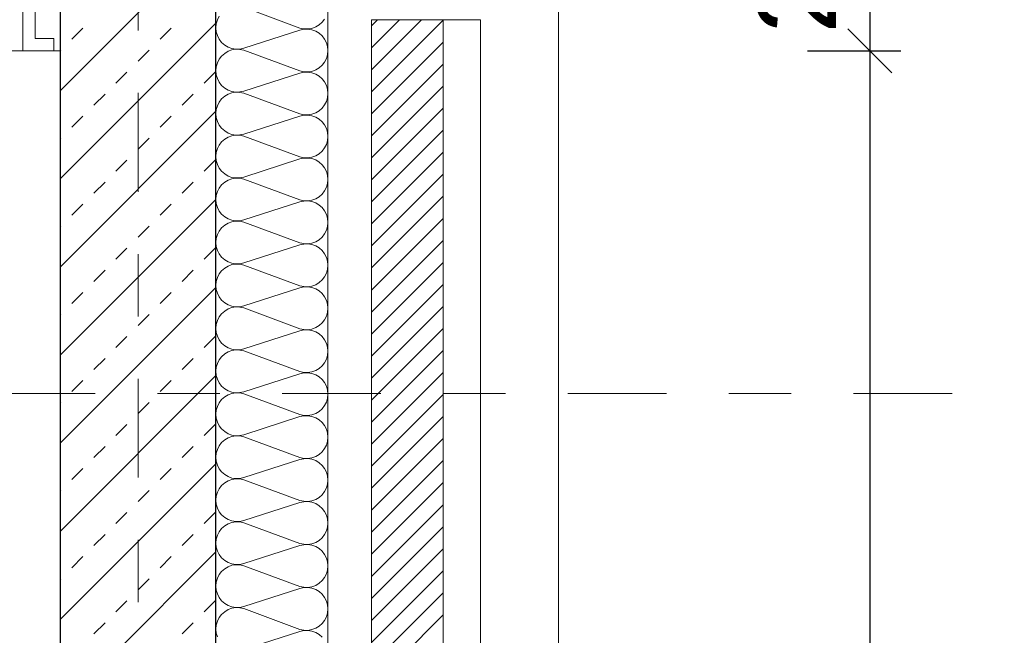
# Model space of a CAD drawing. Header units: metres. Extents: x -45.2 to 14.3, y -31.8 to 10.2.
# Tile 144 of 152: x -0.2 to 1.4, y -1.1 to -0.1. Entities that reach past the tile are written whole.
import ezdxf

# ---------------------------------------------------------------- set-up
doc = ezdxf.new("R2010")
doc.units = ezdxf.units.M
doc.header["$LTSCALE"] = 0.05
for name, pattern in [('Achsen 01', [5.291531, 3.175, -1.058062, 0.352704, -0.705764]), ('ISO-07 Punktiert', [0.889, 0.127, -0.762]), ('VW-01 Strichlinie kurz', [2, 1, -1])]:
    doc.linetypes.add(name, pattern=pattern)
doc.layers.get('0').update_dxf_attribs({"lineweight": 25})
for name, color, linetype, lineweight, true_color in [('013_Beton und Stahlbetonarbeiten-000 Brüstung', 7, 'Continuous', 9, 0xa6a6a6), ('014_Fassadenarbeiten-000 Aufsicht Betonfertigteile', 7, 'Continuous', 9, 0xc0c0c0), ('014_Fassadenarbeiten-000 Aufsicht Mauerwerk', 7, 'Continuous', 9, 0xa6a6a6), ('014_Fassadenarbeiten-330 mineralische Dämmung', 7, 'Continuous', 9, 0x666666), ('AV1-Achsen', 1, 'Achsen 01', 18, 0xff0000)]:
    doc.layers.add(name, color=color, linetype=linetype, lineweight=lineweight, true_color=true_color)
for name, color, linetype, lineweight in [('013_Beton und Stahlbetonarbeiten-000 Unterzüge', 7, 'ISO-07 Punktiert', 13), ('013_Beton und Stahlbetonarbeiten-330 Außenwände', 7, 'Continuous', 25), ('014_Fassadenarbeiten-330 Filtermauerwerk 11.5cm', 7, 'Continuous', 9), ('027_Tischlerarbeiten-330 Innenfensterbänke', 7, 'Continuous', 9), ('AV1-Schnitt Achsen', 7, 'Achsen 01', 18), ('Bemaßung-Bemaßung', 7, 'Continuous', 9)]:
    doc.layers.add(name, color=color, linetype=linetype, lineweight=lineweight)
doc.styles.add('Arial', font='arial.ttf')

msp = doc.modelspace()

# ---------------------------------------------------------------- linework, layer by layer
at = {"color": 0, "linetype": 'Continuous', "lineweight": 15}
msp.add_line((1.1396, -0.0896), (1.2104, -0.1604), dxfattribs=at)
msp.add_line((1.1396, -0.0896), (1.2104, -0.1604), dxfattribs=at)
at = {"color": 0, "linetype": 'ByBlock', "lineweight": -2}
msp.add_line((1.175, -0.125), (1.175, -0.1957), dxfattribs=at)
msp.add_line((1.175, -0.125), (1.175, -0.1957), dxfattribs=at)
at = {"layer": '013_Beton und Stahlbetonarbeiten-000 Brüstung'}
msp.add_lwpolyline([(-2.575, -0.125), (-2.575, 0.125), (-0.125, 0.125), (-0.125, -0.125)], close=True, dxfattribs=at)
at = {"layer": '013_Beton und Stahlbetonarbeiten-000 Unterzüge', "linetype": 'VW-01 Strichlinie kurz'}
msp.add_lwpolyline([(-2.575, -0.125), (-2.575, 0.125), (-0.125, 0.125), (-0.125, -0.125)], close=True, dxfattribs=at)
at = {"layer": '013_Beton und Stahlbetonarbeiten-330 Außenwände', "color": 251, "linetype": 'Continuous', "lineweight": 13, "true_color": 0x4c4c4c}
for p, q in [((0.125, 0.0608), (-0.125, -0.1892)), ((0.125, -0.0806), (-0.125, -0.3306)), ((-0.1061, -0.1061), (-0.0884, -0.0884)), ((0.0354, -0.1061), (0.053, -0.0884)), ((-0.125, -0.125), (-0.1237, -0.1237)), ((0, -0.1414), (0.0177, -0.1237)), ((-0.0354, -0.1768), (-0.0177, -0.1591)), ((0.1061, -0.1768), (0.1237, -0.1591)), ((-0.0707, -0.2121), (-0.053, -0.1945)), ((0.0707, -0.2121), (0.0884, -0.1945)), ((0.125, -0.222), (-0.125, -0.472)), ((-0.1061, -0.2475), (-0.0884, -0.2298)), ((0.0354, -0.2475), (0.053, -0.2298)), ((-0.125, -0.2664), (-0.1237, -0.2652)), ((0, -0.2828), (0.0177, -0.2652)), ((-0.0354, -0.3182), (-0.0177, -0.3005)), ((0.1061, -0.3182), (0.1237, -0.3005)), ((-0.0707, -0.3536), (-0.053, -0.3359)), ((0.0707, -0.3536), (0.0884, -0.3359)), ((0.125, -0.3635), (-0.125, -0.6135)), ((-0.1061, -0.3889), (-0.0884, -0.3712)), ((0.0354, -0.3889), (0.053, -0.3712)), ((-0.125, -0.4078), (-0.1237, -0.4066)), ((0, -0.4243), (0.0177, -0.4066)), ((-0.0354, -0.4596), (-0.0177, -0.4419)), ((0.1061, -0.4596), (0.1237, -0.4419)), ((-0.0707, -0.495), (-0.053, -0.4773)), ((0.0707, -0.495), (0.0884, -0.4773)), ((0.125, -0.5049), (-0.125, -0.7549)), ((-0.1061, -0.5303), (-0.0884, -0.5127)), ((0.0354, -0.5303), (0.053, -0.5127)), ((-0.125, -0.5493), (-0.1237, -0.548)), ((0, -0.5657), (0.0177, -0.548)), ((-0.0354, -0.601), (-0.0177, -0.5834)), ((0.1061, -0.601), (0.1237, -0.5834)), ((-0.0707, -0.6364), (-0.053, -0.6187)), ((0.0707, -0.6364), (0.0884, -0.6187)), ((0.125, -0.6463), (-0.125, -0.8963)), ((-0.1061, -0.6718), (-0.0884, -0.6541)), ((0.0354, -0.6718), (0.053, -0.6541)), ((-0.125, -0.6907), (-0.1237, -0.6894)), ((0, -0.7071), (0.0177, -0.6894)), ((-0.0354, -0.7425), (-0.0177, -0.7248)), ((0.1061, -0.7425), (0.1237, -0.7248)), ((-0.0707, -0.7778), (-0.053, -0.7601)), ((0.0707, -0.7778), (0.0884, -0.7601)), ((0.125, -0.7877), (-0.125, -1.0377)), ((-0.1061, -0.8132), (-0.0884, -0.7955)), ((0.0354, -0.8132), (0.053, -0.7955)), ((-0.125, -0.8321), (-0.1237, -0.8309)), ((0, -0.8485), (0.0177, -0.8309)), ((-0.0354, -0.8839), (-0.0177, -0.8662)), ((0.1061, -0.8839), (0.1237, -0.8662)), ((-0.0707, -0.9192), (-0.053, -0.9016)), ((0.0707, -0.9192), (0.0884, -0.9016)), ((0.125, -0.9291), (-0.125, -1.1791)), ((-0.1061, -0.9546), (-0.0884, -0.9369)), ((0.0354, -0.9546), (0.053, -0.9369)), ((-0.125, -0.9735), (-0.1237, -0.9723)), ((0, -0.9899), (0.0177, -0.9723)), ((-0.0354, -1.0253), (-0.0177, -1.0076)), ((0.1061, -1.0253), (0.1237, -1.0076)), ((-0.0707, -1.0607), (-0.053, -1.043)), ((0.0707, -1.0607), (0.0884, -1.043))]:
    msp.add_line(p, q, dxfattribs=at)
at = {"layer": '013_Beton und Stahlbetonarbeiten-330 Außenwände'}
msp.add_lwpolyline([(-0.125, 0.125), (-0.125, -5.525), (0.125, -5.525), (0.125, 0.125)], close=True, dxfattribs=at)
at = {"layer": '014_Fassadenarbeiten-000 Aufsicht Betonfertigteile'}
msp.add_lwpolyline([(0.305, -21.905), (0.305, 0.305), (0.675, 0.675), (0.675, -22.275)], close=True, dxfattribs=at)
at = {"layer": '014_Fassadenarbeiten-000 Aufsicht Mauerwerk'}
for points in [[(0.375, -0.075), (0.55, -0.075), (0.55, -1.275), (0.375, -1.275)], [(0.55, -1.275), (0.375, -1.275), (0.375, -0.075), (0.55, -0.075)]]:
    msp.add_lwpolyline(points, close=True, dxfattribs=at)
at = {"layer": '014_Fassadenarbeiten-330 Filtermauerwerk 11.5cm', "color": 8, "linetype": 'Continuous', "lineweight": 9, "true_color": 0x808080}
for p, q in [((0.375, -0.0846), (0.3846, -0.075)), ((0.375, -0.12), (0.42, -0.075)), ((0.375, -0.1553), (0.4553, -0.075)), ((0.375, -0.1907), (0.49, -0.0757)), ((0.375, -0.226), (0.49, -0.111)), ((0.375, -0.2614), (0.49, -0.1464)), ((0.375, -0.2968), (0.49, -0.1818)), ((0.375, -0.3321), (0.49, -0.2171)), ((0.375, -0.3675), (0.49, -0.2525)), ((0.375, -0.4028), (0.49, -0.2878)), ((0.375, -0.4382), (0.49, -0.3232)), ((0.375, -0.4735), (0.49, -0.3585)), ((0.375, -0.5089), (0.49, -0.3939)), ((0.375, -0.5442), (0.49, -0.4292)), ((0.375, -0.5796), (0.49, -0.4646)), ((0.375, -0.6149), (0.49, -0.4999)), ((0.375, -0.6503), (0.49, -0.5353)), ((0.375, -0.6857), (0.49, -0.5707)), ((0.375, -0.721), (0.49, -0.606)), ((0.375, -0.7564), (0.49, -0.6414)), ((0.375, -0.7917), (0.49, -0.6767)), ((0.375, -0.8271), (0.49, -0.7121)), ((0.375, -0.8624), (0.49, -0.7474)), ((0.375, -0.8978), (0.49, -0.7828)), ((0.375, -0.9331), (0.49, -0.8181)), ((0.375, -0.9685), (0.49, -0.8535)), ((0.375, -1.0039), (0.49, -0.8889)), ((0.375, -1.0392), (0.49, -0.9242)), ((0.375, -1.0746), (0.49, -0.9596)), ((0.375, -1.1099), (0.49, -0.9949)), ((0.375, -1.1453), (0.49, -1.0303))]:
    msp.add_line(p, q, dxfattribs=at)
at = {"layer": '014_Fassadenarbeiten-330 Filtermauerwerk 11.5cm'}
msp.add_lwpolyline([(0.49, -1.275), (0.375, -1.275), (0.375, -0.075), (0.49, -0.075)], close=True, dxfattribs=at)
at = {"layer": '014_Fassadenarbeiten-330 mineralische Dämmung'}
msp.add_lwpolyline([(0, 0.125), (0, 0.305), (0.305, 0.305), (0.305, -5.4), (0.125, -5.4), (0.125, 0.125)], close=True, dxfattribs=at)
for points in [[(0.17, -0.0551), (0.26, -0.0884), (0.26, -0.0884), (0.2663, -0.0898), (0.2728, -0.0899), (0.2792, -0.0889), (0.2853, -0.0867), (0.2908, -0.0834), (0.2957, -0.0791), (0.2997, -0.074)], [(0.1274, -1.0658), (0.1256, -1.0595), (0.125, -1.0531), (0.1256, -1.0467), (0.1274, -1.0404), (0.1303, -1.0347), (0.1343, -1.0295), (0.1392, -1.0253), (0.1447, -1.022), (0.1508, -1.0198), (0.1572, -1.0187), (0.1637, -1.0189), (0.17, -1.0203), (0.26, -1.0536), (0.26, -1.0536), (0.2663, -1.055), (0.2728, -1.0552), (0.2792, -1.0541), (0.2853, -1.0519), (0.2908, -1.0486), (0.2957, -1.0444), (0.2997, -1.0392), (0.3026, -1.0335), (0.3044, -1.0272), (0.305, -1.0208), (0.3044, -1.0144), (0.3026, -1.0081), (0.2997, -1.0024), (0.2957, -0.9973), (0.2908, -0.993), (0.2853, -0.9897), (0.2792, -0.9875), (0.2728, -0.9864), (0.2663, -0.9866), (0.26, -0.988), (0.17, -1.0169), (0.17, -1.0169), (0.1637, -1.0183), (0.1572, -1.0185), (0.1508, -1.0175), (0.1447, -1.0153), (0.1392, -1.012), (0.1343, -1.0077), (0.1303, -1.0026), (0.1274, -0.9968), (0.1256, -0.9906), (0.125, -0.9842), (0.1256, -0.9777), (0.1274, -0.9715), (0.1303, -0.9657), (0.1343, -0.9606), (0.1392, -0.9563), (0.1447, -0.953), (0.1508, -0.9508), (0.1572, -0.9498), (0.1637, -0.95), (0.17, -0.9514), (0.26, -0.9846), (0.26, -0.9846), (0.2663, -0.986), (0.2728, -0.9862), (0.2792, -0.9852), (0.2853, -0.983), (0.2908, -0.9797), (0.2957, -0.9754), (0.2997, -0.9703), (0.3026, -0.9645), (0.3044, -0.9583), (0.305, -0.9519), (0.3044, -0.9454), (0.3026, -0.9392), (0.2997, -0.9334), (0.2957, -0.9283), (0.2908, -0.924), (0.2853, -0.9207), (0.2792, -0.9185), (0.2728, -0.9175), (0.2663, -0.9177), (0.26, -0.9191), (0.17, -0.948), (0.17, -0.948), (0.1637, -0.9494), (0.1572, -0.9496), (0.1508, -0.9486), (0.1447, -0.9464), (0.1392, -0.9431), (0.1343, -0.9388), (0.1303, -0.9336), (0.1274, -0.9279), (0.1256, -0.9217), (0.125, -0.9152), (0.1256, -0.9088), (0.1274, -0.9025), (0.1303, -0.8968), (0.1343, -0.8917), (0.1392, -0.8874), (0.1447, -0.8841), (0.1508, -0.8819), (0.1572, -0.8808), (0.1637, -0.881), (0.17, -0.8824), (0.26, -0.9157), (0.26, -0.9157), (0.2663, -0.9171), (0.2728, -0.9173), (0.2792, -0.9163), (0.2853, -0.9141), (0.2908, -0.9108), (0.2957, -0.9065), (0.2997, -0.9013), (0.3026, -0.8956), (0.3044, -0.8894), (0.305, -0.8829), (0.3044, -0.8765), (0.3026, -0.8703), (0.2997, -0.8645), (0.2957, -0.8594), (0.2908, -0.8551), (0.2853, -0.8518), (0.2792, -0.8496), (0.2728, -0.8485), (0.2663, -0.8487), (0.26, -0.8501), (0.17, -0.8791), (0.17, -0.8791), (0.1637, -0.8805), (0.1572, -0.8806), (0.1508, -0.8796), (0.1447, -0.8774), (0.1392, -0.8741), (0.1343, -0.8698), (0.1303, -0.8647), (0.1274, -0.8589), (0.1256, -0.8527), (0.125, -0.8463), (0.1256, -0.8398), (0.1274, -0.8336), (0.1303, -0.8278), (0.1343, -0.8227), (0.1392, -0.8184), (0.1447, -0.8151), (0.1508, -0.8129), (0.1572, -0.8119), (0.1637, -0.8121), (0.17, -0.8135), (0.26, -0.8468), (0.26, -0.8468), (0.2663, -0.8481), (0.2728, -0.8483), (0.2792, -0.8473), (0.2853, -0.8451), (0.2908, -0.8418), (0.2957, -0.8375), (0.2997, -0.8324), (0.3026, -0.8266), (0.3044, -0.8204), (0.305, -0.814), (0.3044, -0.8075), (0.3026, -0.8013), (0.2997, -0.7955), (0.2957, -0.7904), (0.2908, -0.7861), (0.2853, -0.7828), (0.2792, -0.7806), (0.2728, -0.7796), (0.2663, -0.7798), (0.26, -0.7812), (0.17, -0.8101), (0.17, -0.8101), (0.1637, -0.8115), (0.1572, -0.8117), (0.1508, -0.8107), (0.1447, -0.8085), (0.1392, -0.8052), (0.1343, -0.8009), (0.1303, -0.7958), (0.1274, -0.79), (0.1256, -0.7838), (0.125, -0.7773), (0.1256, -0.7709), (0.1274, -0.7647), (0.1303, -0.7589), (0.1343, -0.7538), (0.1392, -0.7495), (0.1447, -0.7462), (0.1508, -0.744), (0.1572, -0.7429), (0.1637, -0.7431), (0.17, -0.7445), (0.26, -0.7778), (0.26, -0.7778), (0.2663, -0.7792), (0.2728, -0.7794), (0.2792, -0.7784), (0.2853, -0.7762), (0.2908, -0.7729), (0.2957, -0.7686), (0.2997, -0.7635), (0.3026, -0.7577), (0.3044, -0.7515), (0.305, -0.745), (0.3044, -0.7386), (0.3026, -0.7324), (0.2997, -0.7266), (0.2957, -0.7215), (0.2908, -0.7172), (0.2853, -0.7139), (0.2792, -0.7117), (0.2728, -0.7107), (0.2663, -0.7108), (0.26, -0.7122), (0.17, -0.7412), (0.17, -0.7412), (0.1637, -0.7426), (0.1572, -0.7428), (0.1508, -0.7417), (0.1447, -0.7395), (0.1392, -0.7362), (0.1343, -0.7319), (0.1303, -0.7268), (0.1274, -0.721), (0.1256, -0.7148), (0.125, -0.7084), (0.1256, -0.7019), (0.1274, -0.6957), (0.1303, -0.6899), (0.1343, -0.6848), (0.1392, -0.6805), (0.1447, -0.6772), (0.1508, -0.675), (0.1572, -0.674), (0.1637, -0.6742), (0.17, -0.6756), (0.26, -0.7089), (0.26, -0.7089), (0.2663, -0.7103), (0.2728, -0.7104), (0.2792, -0.7094), (0.2853, -0.7072), (0.2908, -0.7039), (0.2957, -0.6996), (0.2997, -0.6945), (0.3026, -0.6887), (0.3044, -0.6825), (0.305, -0.6761), (0.3044, -0.6696), (0.3026, -0.6634), (0.2997, -0.6576), (0.2957, -0.6525), (0.2908, -0.6482), (0.2853, -0.6449), (0.2792, -0.6427), (0.2728, -0.6417), (0.2663, -0.6419), (0.26, -0.6433), (0.17, -0.6722), (0.17, -0.6722), (0.1637, -0.6736), (0.1572, -0.6738), (0.1508, -0.6728), (0.1447, -0.6706), (0.1392, -0.6673), (0.1343, -0.663), (0.1303, -0.6579), (0.1274, -0.6521), (0.1256, -0.6459), (0.125, -0.6394), (0.1256, -0.633), (0.1274, -0.6268), (0.1303, -0.621), (0.1343, -0.6159), (0.1392, -0.6116), (0.1447, -0.6083), (0.1508, -0.6061), (0.1572, -0.6051), (0.1637, -0.6053), (0.17, -0.6066), (0.26, -0.6399), (0.26, -0.6399), (0.2663, -0.6413), (0.2728, -0.6415), (0.2792, -0.6405), (0.2853, -0.6383), (0.2908, -0.635), (0.2957, -0.6307), (0.2997, -0.6256), (0.3026, -0.6198), (0.3044, -0.6136), (0.305, -0.6071), (0.3044, -0.6007), (0.3026, -0.5945), (0.2997, -0.5887), (0.2957, -0.5836), (0.2908, -0.5793), (0.2853, -0.576), (0.2792, -0.5738), (0.2728, -0.5728), (0.2663, -0.573), (0.26, -0.5743), (0.17, -0.6033), (0.17, -0.6033), (0.1637, -0.6047), (0.1572, -0.6049), (0.1508, -0.6038), (0.1447, -0.6016), (0.1392, -0.5983), (0.1343, -0.594), (0.1303, -0.5889), (0.1274, -0.5832), (0.1256, -0.5769), (0.125, -0.5705), (0.1256, -0.564), (0.1274, -0.5578), (0.1303, -0.5521), (0.1343, -0.5469), (0.1392, -0.5426), (0.1447, -0.5393), (0.1508, -0.5371), (0.1572, -0.5361), (0.1637, -0.5363), (0.17, -0.5377), (0.26, -0.571), (0.26, -0.571), (0.2663, -0.5724), (0.2728, -0.5726), (0.2792, -0.5715), (0.2853, -0.5693), (0.2908, -0.566), (0.2957, -0.5617), (0.2997, -0.5566), (0.3026, -0.5509), (0.3044, -0.5446), (0.305, -0.5382), (0.3044, -0.5317), (0.3026, -0.5255), (0.2997, -0.5198), (0.2957, -0.5146), (0.2908, -0.5104), (0.2853, -0.507), (0.2792, -0.5048), (0.2728, -0.5038), (0.2663, -0.504), (0.26, -0.5054), (0.17, -0.5343), (0.17, -0.5343), (0.1637, -0.5357), (0.1572, -0.5359), (0.1508, -0.5349), (0.1447, -0.5327), (0.1392, -0.5294), (0.1343, -0.5251), (0.1303, -0.52), (0.1274, -0.5142), (0.1256, -0.508), (0.125, -0.5015), (0.1256, -0.4951), (0.1274, -0.4889), (0.1303, -0.4831), (0.1343, -0.478), (0.1392, -0.4737), (0.1447, -0.4704), (0.1508, -0.4682), (0.1572, -0.4672), (0.1637, -0.4674), (0.17, -0.4688), (0.26, -0.502), (0.26, -0.502), (0.2663, -0.5034), (0.2728, -0.5036), (0.2792, -0.5026), (0.2853, -0.5004), (0.2908, -0.4971), (0.2957, -0.4928), (0.2997, -0.4877), (0.3026, -0.4819), (0.3044, -0.4757), (0.305, -0.4692), (0.3044, -0.4628), (0.3026, -0.4566), (0.2997, -0.4508), (0.2957, -0.4457), (0.2908, -0.4414), (0.2853, -0.4381), (0.2792, -0.4359), (0.2728, -0.4349), (0.2663, -0.4351), (0.26, -0.4365), (0.17, -0.4654), (0.17, -0.4654), (0.1637, -0.4668), (0.1572, -0.467), (0.1508, -0.4659), (0.1447, -0.4637), (0.1392, -0.4604), (0.1343, -0.4562), (0.1303, -0.451), (0.1274, -0.4453), (0.1256, -0.439), (0.125, -0.4326), (0.1256, -0.4262), (0.1274, -0.4199), (0.1303, -0.4142), (0.1343, -0.409), (0.1392, -0.4048), (0.1447, -0.4015), (0.1508, -0.3992), (0.1572, -0.3982), (0.1637, -0.3984), (0.17, -0.3998), (0.26, -0.4331), (0.26, -0.4331), (0.2663, -0.4345), (0.2728, -0.4347), (0.2792, -0.4336), (0.2853, -0.4314), (0.2908, -0.4281), (0.2957, -0.4239), (0.2997, -0.4187), (0.3026, -0.413), (0.3044, -0.4067), (0.305, -0.4003), (0.3044, -0.3939), (0.3026, -0.3876), (0.2997, -0.3819), (0.2957, -0.3767), (0.2908, -0.3725), (0.2853, -0.3692), (0.2792, -0.367), (0.2728, -0.3659), (0.2663, -0.3661), (0.26, -0.3675), (0.17, -0.3964), (0.17, -0.3964), (0.1637, -0.3978), (0.1572, -0.398), (0.1508, -0.397), (0.1447, -0.3948), (0.1392, -0.3915), (0.1343, -0.3872), (0.1303, -0.3821), (0.1274, -0.3763), (0.1256, -0.3701), (0.125, -0.3637), (0.1256, -0.3572), (0.1274, -0.351), (0.1303, -0.3452), (0.1343, -0.3401), (0.1392, -0.3358), (0.1447, -0.3325), (0.1508, -0.3303), (0.1572, -0.3293), (0.1637, -0.3295), (0.17, -0.3309), (0.26, -0.3641), (0.26, -0.3641), (0.2663, -0.3655), (0.2728, -0.3657), (0.2792, -0.3647), (0.2853, -0.3625), (0.2908, -0.3592), (0.2957, -0.3549), (0.2997, -0.3498), (0.3026, -0.344), (0.3044, -0.3378), (0.305, -0.3314), (0.3044, -0.3249), (0.3026, -0.3187), (0.2997, -0.3129), (0.2957, -0.3078), (0.2908, -0.3035), (0.2853, -0.3002), (0.2792, -0.298), (0.2728, -0.297), (0.2663, -0.2972), (0.26, -0.2986), (0.17, -0.3275), (0.17, -0.3275), (0.1637, -0.3289), (0.1572, -0.3291), (0.1508, -0.3281), (0.1447, -0.3259), (0.1392, -0.3226), (0.1343, -0.3183), (0.1303, -0.3131), (0.1274, -0.3074), (0.1256, -0.3012), (0.125, -0.2947), (0.1256, -0.2883), (0.1274, -0.282), (0.1303, -0.2763), (0.1343, -0.2712), (0.1392, -0.2669), (0.1447, -0.2636), (0.1508, -0.2614), (0.1572, -0.2603), (0.1637, -0.2605), (0.17, -0.2619), (0.26, -0.2952), (0.26, -0.2952), (0.2663, -0.2966), (0.2728, -0.2968), (0.2792, -0.2958), (0.2853, -0.2936), (0.2908, -0.2902), (0.2957, -0.286), (0.2997, -0.2808), (0.3026, -0.2751), (0.3044, -0.2689), (0.305, -0.2624), (0.3044, -0.256), (0.3026, -0.2497), (0.2997, -0.244), (0.2957, -0.2389), (0.2908, -0.2346), (0.2853, -0.2313), (0.2792, -0.2291), (0.2728, -0.228), (0.2663, -0.2282), (0.26, -0.2296), (0.17, -0.2585), (0.17, -0.2585), (0.1637, -0.2599), (0.1572, -0.2601), (0.1508, -0.2591), (0.1447, -0.2569), (0.1392, -0.2536), (0.1343, -0.2493), (0.1303, -0.2442), (0.1274, -0.2384), (0.1256, -0.2322), (0.125, -0.2258), (0.1256, -0.2193), (0.1274, -0.2131), (0.1303, -0.2073), (0.1343, -0.2022), (0.1392, -0.1979), (0.1447, -0.1946), (0.1508, -0.1924), (0.1572, -0.1914), (0.1637, -0.1916), (0.17, -0.193), (0.26, -0.2263), (0.26, -0.2263), (0.2663, -0.2276), (0.2728, -0.2278), (0.2792, -0.2268), (0.2853, -0.2246), (0.2908, -0.2213), (0.2957, -0.217), (0.2997, -0.2119), (0.3026, -0.2061), (0.3044, -0.1999), (0.305, -0.1935), (0.3044, -0.187), (0.3026, -0.1808), (0.2997, -0.175), (0.2957, -0.1699), (0.2908, -0.1656), (0.2853, -0.1623), (0.2792, -0.1601), (0.2728, -0.1591), (0.2663, -0.1593), (0.26, -0.1607), (0.17, -0.1896), (0.17, -0.1896), (0.1637, -0.191), (0.1572, -0.1912), (0.1508, -0.1902), (0.1447, -0.188), (0.1392, -0.1847), (0.1343, -0.1804), (0.1303, -0.1753), (0.1274, -0.1695), (0.1256, -0.1633), (0.125, -0.1568), (0.1256, -0.1504), (0.1274, -0.1442), (0.1303, -0.1384), (0.1343, -0.1333), (0.1392, -0.129), (0.1447, -0.1257), (0.1508, -0.1235), (0.1572, -0.1224), (0.1637, -0.1226), (0.17, -0.124), (0.26, -0.1573), (0.26, -0.1573), (0.2663, -0.1587), (0.2728, -0.1589), (0.2792, -0.1579), (0.2853, -0.1557), (0.2908, -0.1524), (0.2957, -0.1481), (0.2997, -0.143), (0.3026, -0.1372), (0.3044, -0.131), (0.305, -0.1245), (0.3044, -0.1181), (0.3026, -0.1119), (0.2997, -0.1061), (0.2957, -0.101), (0.2908, -0.0967), (0.2853, -0.0934), (0.2792, -0.0912), (0.2728, -0.0902), (0.2663, -0.0903), (0.26, -0.0917), (0.17, -0.1207), (0.17, -0.1207), (0.1637, -0.1221), (0.1572, -0.1222), (0.1508, -0.1212), (0.1447, -0.119), (0.1392, -0.1157), (0.1343, -0.1114), (0.1303, -0.1063), (0.1274, -0.1005), (0.1256, -0.0943), (0.125, -0.0879), (0.1256, -0.0814), (0.1274, -0.0752), (0.1303, -0.0694)], [(0.2957, -1.0662), (0.2908, -1.0619), (0.2853, -1.0586), (0.2792, -1.0564), (0.2728, -1.0554), (0.2663, -1.0556), (0.26, -1.057), (0.17, -1.0859)]]:
    msp.add_lwpolyline(points, dxfattribs=at)
at = {"layer": '027_Tischlerarbeiten-330 Innenfensterbänke'}
msp.add_lwpolyline([(-0.135, -0.125), (-0.135, -0.105), (-0.165, -0.105), (-0.165, 0.085), (-0.185, 0.085), (-0.185, -0.125)], close=True, dxfattribs=at)
at = {"layer": 'AV1-Achsen'}
msp.add_line((0, -26.5), (0, 4.9), dxfattribs=at)
at = {"layer": 'AV1-Schnitt Achsen'}
msp.add_line((-43.35, -0.675), (4.2, -0.675), dxfattribs=at)
at = {"layer": 'Bemaßung-Bemaßung', "color": 0, "linetype": 'Continuous', "lineweight": -2}
for p, q in [((1.175, 0.125), (1.175, -0.125)), ((1.075, -0.125), (1.225, -0.125)), ((1.075, -0.125), (1.225, -0.125)), ((1.175, -0.1957), (1.175, -5.4043)), ((1.175, -0.1957), (1.175, -0.2664))]:
    msp.add_line(p, q, dxfattribs=at)
at = {"layer": 'Defpoints', "color": 0, "lineweight": 0}
for p, q in [((-0.125, -0.125), (-0.125, -0.125)), ((-0.125, -0.125), (-0.125, -0.125)), ((-0.125, -0.125), (-0.125, -0.125)), ((-0.125, -0.125), (-0.125, -0.125)), ((-0.125, -0.125), (-0.125, -0.125)), ((-0.125, -0.125), (-0.125, -0.125)), ((1.175, -0.125), (1.175, -0.125)), ((-0.125, -1.0251), (-0.125, -1.0251))]:
    msp.add_line(p, q, dxfattribs=at)

# ---------------------------------------------------------------- texts
at = {"layer": 'Bemaßung-Bemaßung', "color": 0, "insert": (1.1226, -0.097), "char_height": 0.12609, "attachment_point": 7, "rotation": 90, "style": 'Arial'}
msp.add_mtext('25', dxfattribs=at)

doc.saveas('drawing.dxf')
